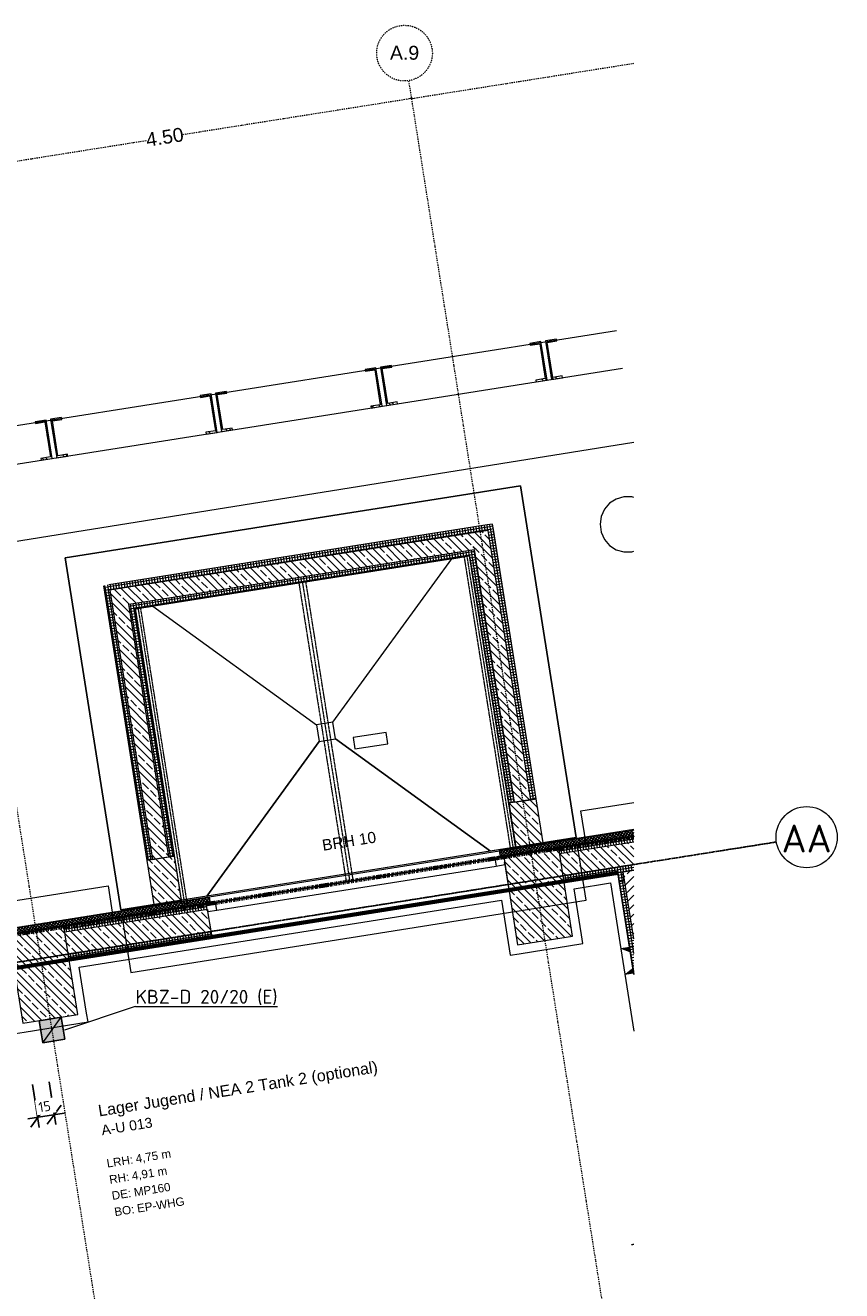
# Model space of a CAD drawing. Header units: millimetres. Extents: x 1523 to 74423, y -42059 to 10268.
# Tile 77 of 77: x 66847 to 74180, y -16602 to -5234. Entities that reach past the tile are written whole.
import ezdxf

# ---------------------------------------------------------------- set-up
doc = ezdxf.new("R2010")
doc.units = ezdxf.units.MM
for name, pattern in [('_Projekt 07 -  _  -  _  -  _  -', [7.5, 3.5, -2, 0, -2]), ('CAx_nichtHalbton', [20001.0584, 10000, -0.5292, 10000, -0.5292]), ('IMPORT-STRICHPUNKT _7_', [20, 10, -5, 0, -5]), ('IMPORT-VERDECKT _8_', [7.5, 5, -2.5]), ('Rasterlinie', [22.225, 12.7, -3.175, 3.175, -3.175]), ('Verdeckt 2x', [3.572, 2.3813, -1.1907])]:
    doc.linetypes.add(name, pattern=pattern)
for name, color, linetype, lineweight, true_color in [('10 A--Wand außen _ Verbau _Bohrpfahlwand_ _Aktuell_', 7, 'Continuous', 13, 0x656565), ('10 A--Wand außen _ Verbau _modelliert_ _aktuell_', 7, 'Continuous', 13, 0x656565), ('10 VSI--Wärmeschutz _veritkal_', 7, 'Continuous', 13, 0x656565), ('20 A--Bodenplatte', 7, 'Continuous', 13, 0x656565), ('30 A--Träger _ Dachkonstruktion _Gitterrost_', 7, 'IMPORT-VERDECKT _8_', 13, 0x656565), ('65 V--Straßenbegrenzungslinie', 7, 'Continuous', 13, 0x656565), ('90 A--Achsraster _1_50_', 7, 'IMPORT-STRICHPUNKT _7_', 13, 0x656565), ('AD', 1, 'Continuous', 13, 0xff0000), ('Neubau_10 A--Stütze', 7, 'Continuous', 13, 0x656565), ('Neubau_10 A--Wand außen _ Luft-_Lichtschacht', 7, 'Continuous', 13, 0x656565), ('Neubau_10 A--Wand außen _tragend_', 7, 'Continuous', 13, 0x656565), ('Neubau_10 A--Wand innen _tragend_', 7, 'Continuous', 13, 0x656565), ('Neubau_10 VSI--Wärmeschutz _veritkal_', 7, 'Continuous', 13, 0x656565), ('Neubau_20 A--Bodenplatte', 7, 'Continuous', 13, 0x656565), ('Neubau_20 A--Gründungsbelag', 7, 'Continuous', 13, 0x656565), ('Neubau_80 A--Raum', 7, 'Continuous', 13, 0x656565), ('Xref_706_5_--_ÜP_-1_000_16_Übersichtsplan UG_IFC 2025_01_13_dwg', 7, 'Continuous', 13, 0x767676), ('XX', 7, 'Continuous', 18, 0x804040)]:
    doc.layers.add(name, color=color, linetype=linetype, lineweight=lineweight, true_color=true_color)
for name, color, linetype, lineweight in [('AD_Detail', 7, 'Continuous', 13), ('Ax-50_BM-Bem', 7, 'Continuous', 9), ('Ax_BM-Bem', 7, 'Continuous', 9), ('GB_HLS-OBJ', 7, 'Continuous', 18), ('M-EQPM-___-IDEN', 7, 'Continuous', 9), ('S-GRID-____-IDEN', 7, 'Continuous', 9), ('S-GRID-____-OTLN', 7, 'Continuous', 9)]:
    doc.layers.add(name, color=color, linetype=linetype, lineweight=lineweight)
doc.styles.add('Arial', font='arial.ttf', dxfattribs={"height": 75})
doc.styles.add('Arial_2', font='arial.ttf', dxfattribs={"height": 125})
doc.styles.add('Arial_4', font='arial.ttf', dxfattribs={"height": 100})
doc.styles.add('Arial_B', font='txt', dxfattribs={"height": 103.174603})
doc.styles.add('Arial_B_1', font='txt', dxfattribs={"height": 90.277778})
doc.styles.add('ISOCPEUR', font='isocpeur.ttf', dxfattribs={"height": 125})
doc.styles.add('ISOCPEUR_1', font='isocpeur.ttf', dxfattribs={"height": 250})
doc.styles.add('ISOCPEUR_2', font='isocpeur.ttf', dxfattribs={"height": 90})
doc.dimstyles.new('KI_1_8_mm_Isocpeur__cm_m__Aufrundung_auf_5_mm_ELT_Gesamtbemaßung', dxfattribs={"dimscale": 304.8, "dimtxt": 89.638306, "dimasz": 0.492126, "dimexe": 0.295276, "dimexo": 0.0625, "dimgap": 0.049213, "dimtad": 1, "dimdec": 1, "dimlfac": 0.1, "dimrnd": 0.5, "dimdsep": 46, "dimtxsty": 'ISOCPEUR_2', "dimblk1": 'OBLIQUE', "dimblk2": 'OBLIQUE', "dimsah": 1, "dimcen": 0.09, "dimdle": 0.295276, "dimadec": 0, "dimazin": 0, "dimtfac": 1, "dimtdec": 4, "dimtix": 1, "dimtmove": 0, "dimatfit": 3, "dimfxl": 0.984252, "dimfxlon": 1, "dimtvp": 1, "dimtfill": 1, "dimtolj": 1, "dimtzin": 0, "dimlwd": 25, "dimlwe": 25, "dimarcsym": 2})
pattern_1 = [(275.336, (0, 0), (24.891662, 2.324905), []), (5.336, (0, 0), (-2.324905, 24.891662), [])]
pattern_2 = [(320.336, (0, 0), (12.765685, 15.396015), []), (50.336, (0, 0), (-15.396015, 12.765685), [])]
pattern_3 = [(221.336, (0, 0), (-99.07104, 112.6274), []), (221.336, (33.02, -37.54), (-99.07104, 112.6274), []), (221.336, (66.05, -75.08), (-99.07104, 112.6274), [75, -25])]
pattern_4 = [(221.336, (0, 0), (-49.53552, 56.3137), []), (221.336, (16.51, -18.77), (-49.53552, 56.3137), [])]
pattern_5 = [(5.336, (0, 0), (-2.324905, 24.891662), []), (95.336, (0, 0), (24.891662, 2.324905), [])]

# ---------------------------------------------------------------- blocks, each defined once
blk = doc.blocks.new('SuD_KBZ-D_RB Allgemein - SuD_KBZ-D_RB Allgemein-40250280-SuD_-1UG gesamt Plot  - Blatt 1')
at = {"layer": 'AD', "lineweight": 18, "true_color": 0xffa042, "transparency": 33554560}
blk.add_hatch(color=21, dxfattribs=at).paths.add_polyline_path([(-100, -100), (100, -100), (100, 100), (-100, 100), (-100, 76)])
at = {"layer": 'AD', "color": 7}
for p, q in [((-100, -100), (100, 100)), ((-100, -100), (-100, 100)), ((-100, 100), (100, 100)), ((100, 100), (100, -100)), ((100, -100), (-100, -100))]:
    blk.add_line(p, q, dxfattribs=at)
at = {"layer": 'AD_Detail'}
for p, q in [((100, 100), (-100, 100)), ((-100, 100), (-100, -100)), ((100, -100), (100, 100)), ((-100, -100), (100, -100))]:
    blk.add_line(p, q, dxfattribs=at)
blk = doc.blocks.new('Xref_706_5_--_ÜP_-1_000_11_Übersichtsplan UG_IFC 2024_09_30_dwg_Leere Fensteröffnung 27_2-41959967-SuD_-1UG gesamt Plot  - Blatt 1')
at = {"layer": '10 VSI--Wärmeschutz _veritkal_', "color": 9, "true_color": 0xcbcbcb, "flags": 128}
blk.add_lwpolyline([(1320, 60), (1320, 0), (-1320, 0), (-1320, 60)], close=True, dxfattribs=at)
blk = doc.blocks.new('Xref_706_5_--_ÜP_-1_000_11_Übersichtsplan UG_IFC 2024_09_30_dwg_ARROWHEAD_1-41960026-SuD_-1UG gesamt Plot  - Blatt 1')
at = {"layer": '90 A--Achsraster _1_50_', "color": 9, "linetype": 'Continuous', "true_color": 0xcbcbcb}
blk.add_line((0, 0), (-1000, 0), dxfattribs=at)
blk.add_circle((0, 0), 250, dxfattribs=at)
blk = doc.blocks.new('Xref_706_5_--_ÜP_-1_000_11_Übersichtsplan UG_IFC 2024_09_30_dwg_1-Flügelfenster 27-41959604-SuD_-1UG gesamt Plot  - Blatt 1')
at = {"layer": 'Neubau_10 A--Wand außen _tragend_', "color": 9, "true_color": 0xcbcbcb}
for p, q in [((-1270, 0), (1270, 0)), ((1270, -70), (-1270, -70))]:
    blk.add_line(p, q, dxfattribs=at)
at = {"layer": 'Neubau_10 A--Wand außen _tragend_', "color": 9, "true_color": 0xcbcbcb, "flags": 128}
blk.add_lwpolyline([(1350, 230), (-1350, 230), (-1350, 180), (-1350, 0), (-1350, -20), (-1350, 0), (-1270, 0), (-1270, -70), (-1350, -70), (1350, -70), (1270, -70), (1270, 0), (1350, 0), (1350, -20), (1350, 0), (1350, 180)], close=True, dxfattribs=at)
blk = doc.blocks.new('Xref_706_5_--_ÜP_-1_000_11_Übersichtsplan UG_IFC 2024_09_30_dwg_Standard-Rastermarker_7-41960560-SuD_-1UG gesamt Plot  - Blatt 1')
at = {"layer": '90 A--Achsraster _1_50_', "color": 9, "true_color": 0xcbcbcb}
blk.add_line((0, 0), (54355, 0), dxfattribs=at)
blk = doc.blocks.new('Xref_706_5_--_ÜP_-1_000_11_Übersichtsplan UG_IFC 2024_09_30_dwg_Standard-Rastermarker_12-V7-SuD_-1UG gesamt Plot  - Blatt 1')
at = {"layer": '90 A--Achsraster _1_50_', "color": 9, "true_color": 0xcbcbcb}
blk.add_line((0, 0), (28500, 0), dxfattribs=at)
blk = doc.blocks.new('Xref_706_5_--_ÜP_-1_000_11_Übersichtsplan UG_IFC 2024_09_30_dwg_Standard-Rastermarker_12-V8-SuD_-1UG gesamt Plot  - Blatt 1')
at = {"layer": '90 A--Achsraster _1_50_', "color": 9, "true_color": 0xcbcbcb}
blk.add_line((15581, 0), (28500, 0), dxfattribs=at)
blk.add_circle((28750, 0), 250, dxfattribs=at)
blk = doc.blocks.new('Xref_706_5_--_ÜP_-1_000_16_Übersichtsplan UG_IFC 2025_01_13_dwg-35469238-SuD_-1UG gesamt Plot  - Blatt 1')
at = {"layer": '10 A--Wand außen _ Verbau _modelliert_ _aktuell_', "true_color": 0xcbcbcb}
h = blk.add_hatch(dxfattribs=at)
h.set_pattern_fill('FP_20', color=9, style=0, pattern_type=2)
h.set_pattern_definition(pattern_4)
h.paths.add_polyline_path([(4773, -57146), (4764, -57046), (4748, -57048), (4756, -57133), (4439, -57163), (4431, -57077), (4415, -57079), (4425, -57178), (4755, -57148)])
h = blk.add_hatch(dxfattribs=at)
h.set_pattern_fill('FP_20', color=9, style=0, pattern_type=2)
h.set_pattern_definition(pattern_4)
h.paths.add_polyline_path([(4786, -57285), (4777, -57186), (4428, -57218), (4438, -57318), (4454, -57316), (4446, -57231), (4762, -57201), (4770, -57287)])
h = blk.add_hatch(dxfattribs=at)
h.set_pattern_fill('FP_20', color=9, style=0, pattern_type=2)
h.set_pattern_definition(pattern_4)
h.paths.add_polyline_path([(4913, -58639), (4903, -58540), (4887, -58541), (4895, -58627), (4579, -58656), (4571, -58571), (4555, -58572), (4564, -58672), (4894, -58641)])
h = blk.add_hatch(dxfattribs=at)
h.set_pattern_fill('FP_20', color=9, style=0, pattern_type=2)
h.set_pattern_definition(pattern_4)
h.paths.add_polyline_path([(4926, -58779), (4916, -58679), (4568, -58712), (4577, -58811), (4593, -58810), (4585, -58724), (4902, -58695), (4910, -58780)])
h = blk.add_hatch(dxfattribs=at)
h.set_pattern_fill('FP_20', color=9, style=0, pattern_type=2)
h.set_pattern_definition(pattern_4)
h.paths.add_polyline_path([(5052, -60133), (5043, -60033), (5027, -60035), (5035, -60120), (4718, -60150), (4710, -60064), (4694, -60066), (4704, -60165), (5034, -60135)])
h = blk.add_hatch(dxfattribs=at)
h.set_pattern_fill('FP_20', color=9, style=0, pattern_type=2)
h.set_pattern_definition(pattern_4)
h.paths.add_polyline_path([(5065, -60272), (5056, -60173), (4707, -60205), (4717, -60305), (4733, -60303), (4725, -60218), (5041, -60188), (5049, -60274)])
h = blk.add_hatch(dxfattribs=at)
h.set_pattern_fill('FP_20', color=9, style=0, pattern_type=2)
h.set_pattern_definition(pattern_4)
h.paths.add_polyline_path([(5192, -61626), (5182, -61527), (5166, -61528), (5174, -61614), (4858, -61643), (4850, -61558), (4834, -61559), (4843, -61659), (5173, -61628)])
h = blk.add_hatch(dxfattribs=at)
h.set_pattern_fill('FP_20', color=9, style=0, pattern_type=2)
h.set_pattern_definition(pattern_4)
h.paths.add_polyline_path([(5205, -61766), (5195, -61666), (4847, -61699), (4856, -61798), (4872, -61797), (4864, -61711), (5181, -61682), (5189, -61767)])
at = {"layer": '10 VSI--Wärmeschutz _veritkal_', "true_color": 0xcbcbcb}
h = blk.add_hatch(dxfattribs=at)
h.set_pattern_fill('FP_15', color=9, style=0, pattern_type=2)
h.set_pattern_definition(pattern_2)
h.paths.add_polyline_path([(9016, -57729), (8917, -56669), (8887, -56667), (8856, -56665), (8956, -57734)])
h = blk.add_hatch(dxfattribs=at)
h.set_pattern_fill('FP_15', color=9, style=0, pattern_type=2)
h.set_pattern_definition(pattern_2)
h.paths.add_polyline_path([(9030, -57878), (9016, -57729), (8956, -57734), (8970, -57884)])
h = blk.add_hatch(dxfattribs=at)
h.set_pattern_fill('FP_15', color=9, style=0, pattern_type=2)
h.set_pattern_definition(pattern_2)
h.paths.add_polyline_path([(9299, -60755), (9276, -60506), (9216, -60512), (9239, -60761), (9264, -60759)])
h = blk.add_hatch(dxfattribs=at)
h.set_pattern_fill('FP_15', color=9, style=0, pattern_type=2)
h.set_pattern_definition(pattern_2)
h.paths.add_polyline_path([(9891, -67094), (9446, -62329), (9386, -62334), (9831, -67099)])
h.paths.add_polyline_path([(9446, -62329), (9299, -60755), (9239, -60761), (9386, -62334), (9442, -62329)])
at = {"layer": 'Neubau_10 A--Stütze', "true_color": 0xcbcbcb}
h = blk.add_hatch(dxfattribs=at)
h.set_pattern_fill('FP_2', color=9, style=0, pattern_type=2)
h.set_pattern_definition(pattern_3)
h.paths.add_polyline_path([(9824, -57774), (9777, -57276), (8981, -57350), (9027, -57848), (9197, -57832)])
h = blk.add_hatch(dxfattribs=at)
h.set_pattern_fill('FP_2', color=9, style=0, pattern_type=2)
h.set_pattern_definition(pattern_3)
h.paths.add_polyline_path([(10242, -62254), (10196, -61756), (9399, -61831), (9446, -62329), (10200, -62258)])
at = {"layer": 'Neubau_10 A--Wand außen _ Luft-_Lichtschacht', "true_color": 0xcbcbcb}
h = blk.add_hatch(dxfattribs=at)
h.set_pattern_fill('FP_2', color=9, style=0, pattern_type=2)
h.set_pattern_definition(pattern_3)
h.paths.add_polyline_path([(8946, -57735), (8923, -57486), (8525, -57523), (8548, -57772), (8862, -57743)])
h = blk.add_hatch(dxfattribs=at)
h.set_pattern_fill('FP_3', color=9, style=0, pattern_type=2)
h.set_pattern_definition(pattern_5)
h.paths.add_polyline_path([(8529, -57573), (8525, -57523), (6085, -57751), (6090, -57801), (8522, -57574)])
h = blk.add_hatch(dxfattribs=at)
h.set_pattern_fill('FP_2', color=9, style=0, pattern_type=2)
h.set_pattern_definition(pattern_3)
h.paths.add_polyline_path([(8543, -57723), (8529, -57573), (6239, -57787), (6253, -57936), (8520, -57725)])
h = blk.add_hatch(dxfattribs=at)
h.set_pattern_fill('FP_3', color=9, style=0, pattern_type=2)
h.set_pattern_definition(pattern_5)
h.paths.add_polyline_path([(8548, -57772), (8543, -57723), (6303, -57932), (6308, -57982), (8540, -57773)])
h = blk.add_hatch(dxfattribs=at)
h.set_pattern_fill('FP_3', color=9, style=0, pattern_type=2)
h.set_pattern_definition(pattern_5)
h.paths.add_polyline_path([(6090, -57801), (6085, -57751), (6036, -57756), (6083, -57795)])
h = blk.add_hatch(dxfattribs=at)
h.set_pattern_fill('FP_3', color=9, style=0, pattern_type=2)
h.set_pattern_definition(pattern_5)
h.paths.add_polyline_path([(6090, -57801), (6036, -57756), (6040, -57806), (6082, -57802)])
h = blk.add_hatch(dxfattribs=at)
h.set_pattern_fill('FP_4', color=9, style=0, pattern_type=2)
h.set_pattern_definition(pattern_1)
h.paths.add_polyline_path([(6410, -61226), (6090, -57801), (6040, -57806), (6360, -61231), (6386, -61228)])
h = blk.add_hatch(dxfattribs=at)
h.set_pattern_fill('FP_2', color=9, style=0, pattern_type=2)
h.set_pattern_definition(pattern_3)
h.paths.add_polyline_path([(6253, -57936), (6239, -57787), (6090, -57801), (6243, -57928)])
h = blk.add_hatch(dxfattribs=at)
h.set_pattern_fill('FP_2', color=9, style=0, pattern_type=2)
h.set_pattern_definition(pattern_3)
h.paths.add_polyline_path([(6253, -57936), (6090, -57801), (6104, -57950), (6230, -57939)])
h = blk.add_hatch(dxfattribs=at)
h.set_pattern_fill('FP_2', color=9, style=0, pattern_type=2)
h.set_pattern_definition(pattern_3)
h.paths.add_polyline_path([(6545, -61063), (6253, -57936), (6104, -57950), (6396, -61077), (6538, -61064)])
h = blk.add_hatch(dxfattribs=at)
h.set_pattern_fill('FP_3', color=9, style=0, pattern_type=2)
h.set_pattern_definition(pattern_5)
h.paths.add_polyline_path([(6308, -57982), (6303, -57932), (6253, -57936), (6300, -57975)])
h = blk.add_hatch(dxfattribs=at)
h.set_pattern_fill('FP_3', color=9, style=0, pattern_type=2)
h.set_pattern_definition(pattern_5)
h.paths.add_polyline_path([(6308, -57982), (6253, -57936), (6258, -57986), (6300, -57982)])
h = blk.add_hatch(dxfattribs=at)
h.set_pattern_fill('FP_4', color=9, style=0, pattern_type=2)
h.set_pattern_definition(pattern_1)
h.paths.add_polyline_path([(6591, -61008), (6308, -57982), (6258, -57986), (6541, -61013), (6549, -61012)])
h = blk.add_hatch(dxfattribs=at)
h.set_pattern_fill('FP_3', color=9, style=0, pattern_type=2)
h.set_pattern_definition(pattern_5)
h.paths.add_polyline_path([(8835, -60849), (8831, -60799), (6591, -61008), (6595, -61058), (8828, -60850)])
h = blk.add_hatch(dxfattribs=at)
h.set_pattern_fill('FP_2', color=9, style=0, pattern_type=2)
h.set_pattern_definition(pattern_3)
h.paths.add_polyline_path([(9252, -61011), (9229, -60762), (8831, -60799), (8854, -61048), (9248, -61011)])
h = blk.add_hatch(dxfattribs=at)
h.set_pattern_fill('FP_2', color=9, style=0, pattern_type=2)
h.set_pattern_definition(pattern_3)
h.paths.add_polyline_path([(8849, -60998), (8835, -60849), (6545, -61063), (6559, -61212), (8826, -61000)])
h = blk.add_hatch(dxfattribs=at)
h.set_pattern_fill('FP_3', color=9, style=0, pattern_type=2)
h.set_pattern_definition(pattern_5)
h.paths.add_polyline_path([(8854, -61048), (8849, -60998), (6410, -61226), (6415, -61276), (8853, -61048)])
h = blk.add_hatch(dxfattribs=at)
h.set_pattern_fill('FP_3', color=9, style=0, pattern_type=2)
h.set_pattern_definition(pattern_5)
h.paths.add_polyline_path([(6591, -61008), (6541, -61013), (6545, -61063), (6584, -61016)])
h = blk.add_hatch(dxfattribs=at)
h.set_pattern_fill('FP_3', color=9, style=0, pattern_type=2)
h.set_pattern_definition(pattern_5)
h.paths.add_polyline_path([(6595, -61058), (6591, -61008), (6545, -61063), (6587, -61059)])
h = blk.add_hatch(dxfattribs=at)
h.set_pattern_fill('FP_2', color=9, style=0, pattern_type=2)
h.set_pattern_definition(pattern_3)
h.paths.add_polyline_path([(6545, -61063), (6396, -61077), (6410, -61226), (6537, -61073)])
h = blk.add_hatch(dxfattribs=at)
h.set_pattern_fill('FP_2', color=9, style=0, pattern_type=2)
h.set_pattern_definition(pattern_3)
h.paths.add_polyline_path([(6559, -61212), (6545, -61063), (6410, -61226), (6536, -61214)])
h = blk.add_hatch(dxfattribs=at)
h.set_pattern_fill('FP_3', color=9, style=0, pattern_type=2)
h.set_pattern_definition(pattern_5)
h.paths.add_polyline_path([(6410, -61226), (6360, -61231), (6365, -61281), (6404, -61234)])
h = blk.add_hatch(dxfattribs=at)
h.set_pattern_fill('FP_3', color=9, style=0, pattern_type=2)
h.set_pattern_definition(pattern_5)
h.paths.add_polyline_path([(6415, -61276), (6410, -61226), (6365, -61281), (6407, -61277)])
at = {"layer": 'Neubau_10 A--Wand außen _tragend_', "true_color": 0xcbcbcb}
h = blk.add_hatch(dxfattribs=at)
h.set_pattern_fill('FP_4', color=9, style=0, pattern_type=2)
h.set_pattern_definition(pattern_1)
h.paths.add_polyline_path([(9030, -57346), (8968, -56672), (8966, -56672), (8917, -56669), (8981, -57350), (8992, -57349)])
h = blk.add_hatch(dxfattribs=at)
h.set_pattern_fill('FP_2', color=9, style=0, pattern_type=2)
h.set_pattern_definition(pattern_3)
h.paths.add_polyline_path([(9230, -57327), (9170, -56685), (9121, -56682), (8968, -56672), (9030, -57346), (9230, -57327)])
h = blk.add_hatch(dxfattribs=at)
h.set_pattern_fill('FP_4', color=9, style=0, pattern_type=2)
h.set_pattern_definition(pattern_1)
h.paths.add_polyline_path([(9279, -57322), (9220, -56689), (9170, -56685), (9230, -57327), (9273, -57323)])
h = blk.add_hatch(dxfattribs=at)
h.set_pattern_fill('FP_4', color=9, style=0, pattern_type=2)
h.set_pattern_definition(pattern_1)
h.paths.add_polyline_path([(9449, -61826), (9328, -60532), (9278, -60536), (9399, -61831)])
h = blk.add_hatch(dxfattribs=at)
h.set_pattern_fill('FP_2', color=9, style=0, pattern_type=2)
h.set_pattern_definition(pattern_3)
h.paths.add_polyline_path([(9648, -61807), (9527, -60513), (9328, -60532), (9449, -61826), (9452, -61826)])
h = blk.add_hatch(dxfattribs=at)
h.set_pattern_fill('FP_4', color=9, style=0, pattern_type=2)
h.set_pattern_definition(pattern_1)
h.paths.add_polyline_path([(9698, -61803), (9577, -60508), (9527, -60513), (9648, -61807)])
at = {"layer": 'Neubau_10 A--Wand innen _tragend_', "true_color": 0xcbcbcb}
h = blk.add_hatch(dxfattribs=at)
h.set_pattern_fill('FP_5', color=9, style=0, pattern_type=2)
h.set_pattern_definition([(131.336, (0, 0), (90.10192, 79.25683), []), (131.336, (-45.05, -39.63), (90.10192, 79.25683), [90, -30])])
h.paths.add_polyline_path([(9836, -56728), (9220, -56689), (9229, -56785), (9836, -56728)])
h = blk.add_hatch(dxfattribs=at)
h.set_pattern_fill('FP_10', color=9, style=0, pattern_type=2)
h.set_pattern_definition([(185.336, (0, 0), (-2.324905, 24.891662), []), (275.336, (0, 0), (24.891662, 2.324905), [])])
edge = h.paths.add_edge_path()
edge.add_line((10064, -56743), (9836, -56728))
edge.add_line((9836, -56728), (9229, -56785))
edge.add_line((9229, -56785), (9234, -56834))
edge.add_line((9234, -56834), (10155, -56748))
edge.add_line((10155, -56748), (10155, -56748))
at = {"layer": 'Neubau_10 A--Wand innen _tragend_', "true_color": 0xededed}
for points in [[(9956, -56767), (9911, -56771), (9918, -56851), (9928, -56829)], [(10147, -56829), (10140, -56750), (10095, -56754)]]:
    blk.add_hatch(color=7, dxfattribs=at).paths.add_polyline_path(points)
at = {"color": 7, "lineweight": 13, "true_color": 0xefefef, "flags": 128}
blk.add_lwpolyline([(5878, -56475), (5872, -56493), (5867, -56564), (5883, -56634), (5917, -56696), (5968, -56746), (6031, -56779), (6100, -56794), (6171, -56788), (6238, -56763), (6294, -56720), (6337, -56663), (6361, -56596), (6366, -56525), (6361, -56505)], dxfattribs=at)
blk.add_lwpolyline([(7973, -59121), (7946, -58821), (7843, -58831), (7870, -59130)], close=True, dxfattribs=at)
at = {"layer": '10 A--Wand außen _ Verbau _Bohrpfahlwand_ _Aktuell_', "color": 9, "true_color": 0xcbcbcb}
blk.add_line((4375, -56535), (5856, -72392), dxfattribs=at)
at = {"layer": '10 A--Wand außen _ Verbau _Bohrpfahlwand_ _Aktuell_', "color": 9, "true_color": 0xcbcbcb, "flags": 128}
blk.add_lwpolyline([(9260, -74021), (6186, -72272), (4713, -56503)], dxfattribs=at)
at = {"layer": '10 A--Wand außen _ Verbau _modelliert_ _aktuell_', "color": 9, "true_color": 0xcbcbcb, "flags": 128}
for points in [[(4773, -57146), (4764, -57046), (4748, -57048), (4756, -57133), (4439, -57163), (4431, -57077), (4415, -57079), (4425, -57178)], [(4777, -57186), (4428, -57218), (4438, -57318), (4454, -57316), (4446, -57231), (4762, -57201), (4770, -57287), (4786, -57285)], [(4913, -58639), (4903, -58540), (4887, -58541), (4895, -58627), (4579, -58656), (4571, -58571), (4555, -58572), (4564, -58672)], [(4916, -58679), (4568, -58712), (4577, -58811), (4593, -58810), (4585, -58724), (4902, -58695), (4910, -58780), (4926, -58779)], [(5052, -60133), (5043, -60033), (5027, -60035), (5035, -60120), (4718, -60150), (4710, -60064), (4694, -60066), (4704, -60165)], [(5056, -60173), (4707, -60205), (4717, -60305), (4733, -60303), (4725, -60218), (5041, -60188), (5049, -60274), (5065, -60272)], [(5192, -61626), (5182, -61527), (5166, -61528), (5174, -61614), (4858, -61643), (4850, -61558), (4834, -61559), (4843, -61659)], [(5195, -61666), (4847, -61699), (4856, -61798), (4872, -61797), (4864, -61711), (5181, -61682), (5189, -61767), (5205, -61766)]]:
    blk.add_lwpolyline(points, close=True, dxfattribs=at)
at = {"layer": '10 VSI--Wärmeschutz _veritkal_', "color": 9, "true_color": 0xcbcbcb}
blk.add_line((8981, -57350), (8917, -56669), dxfattribs=at)
at = {"layer": '10 VSI--Wärmeschutz _veritkal_', "color": 9, "true_color": 0xcbcbcb, "flags": 128}
for points in [[(8856, -56665), (8956, -57734), (8970, -57884), (9030, -57878), (9027, -57848)], [(9446, -62329), (9891, -67094), (9909, -67293), (9850, -67299), (9831, -67099), (9239, -60761), (9216, -60512), (9276, -60506), (9299, -60755), (9399, -61831)]]:
    blk.add_lwpolyline(points, dxfattribs=at)
at = {"layer": '20 A--Bodenplatte', "color": 9, "true_color": 0xcbcbcb, "flags": 128}
for points in [[(8965, -57181), (9350, -61303), (9848, -61257), (9463, -57134)], [(8895, -57187), (5709, -57485), (6094, -61607), (9280, -61310), (9229, -60762), (6591, -61008), (6308, -57982), (8946, -57735)]]:
    blk.add_lwpolyline(points, close=True, dxfattribs=at)
at = {"layer": '30 A--Träger _ Dachkonstruktion _Gitterrost_', "color": 9, "true_color": 0xcbcbcb}
for p, q in [((6310, -58006), (9018, -57753)), ((6449, -59495), (9157, -59242)), ((6588, -60983), (9297, -60733))]:
    blk.add_line(p, q, dxfattribs=at)
at = {"layer": '30 A--Träger _ Dachkonstruktion _Gitterrost_', "color": 9, "true_color": 0xcbcbcb, "flags": 128}
for points in [[(9016, -57729), (6308, -57982), (6312, -58031), (9021, -57778)], [(9154, -59210), (6446, -59463), (6452, -59527), (9160, -59274)], [(9294, -60708), (6586, -60959), (6591, -61008), (9299, -60757)]]:
    blk.add_lwpolyline(points, close=True, dxfattribs=at)
at = {"layer": '65 V--Straßenbegrenzungslinie', "color": 9, "true_color": 0xcbcbcb, "flags": 128}
blk.add_lwpolyline([(5386, -56443), (10233, -107236), (20708, -106136), (31929, -107063)], dxfattribs=at)
at = {"layer": '90 A--Achsraster _1_50_', "color": 161, "true_color": 0xaaaaff}
for p, q in [((2172, -58213), (1986, -56225)), ((2177, -58261), (2368, -60309)), ((2591, -62694), (2398, -60636))]:
    blk.add_line(p, q, dxfattribs=at)
at = {"layer": 'Neubau_10 A--Stütze', "color": 9, "true_color": 0xcbcbcb, "flags": 128}
for points in [[(9824, -57774), (9777, -57276), (8981, -57350), (9027, -57848)], [(10242, -62254), (10196, -61756), (9399, -61831), (9446, -62329)]]:
    blk.add_lwpolyline(points, close=True, dxfattribs=at)
at = {"layer": 'Neubau_10 A--Wand außen _ Luft-_Lichtschacht', "color": 9, "true_color": 0xcbcbcb, "flags": 128}
for points in [[(8529, -57573), (6090, -57801), (6410, -61226), (8849, -60998), (8835, -60849), (8831, -60799), (6591, -61008), (6308, -57982), (8548, -57772), (8946, -57735), (8923, -57486), (8525, -57523), (8548, -57772)], [(8835, -60849), (6545, -61063), (6253, -57936), (8543, -57723), (8529, -57573), (8525, -57523), (6036, -57756), (6040, -57806), (6360, -61231)], [(6365, -61281), (8854, -61048), (9252, -61011), (9229, -60762), (8831, -60799), (8854, -61048)]]:
    blk.add_lwpolyline(points, dxfattribs=at)
at = {"layer": 'Neubau_10 A--Wand außen _tragend_', "color": 9, "true_color": 0xcbcbcb}
for p, q in [((8917, -56669), (8981, -57350)), ((8968, -56672), (9030, -57346)), ((9170, -56685), (9230, -57327)), ((9279, -57322), (9220, -56689)), ((9077, -57843), (9326, -57820)), ((9278, -60536), (9399, -61831)), ((9527, -60513), (9648, -61807))]:
    blk.add_line(p, q, dxfattribs=at)
at = {"layer": 'Neubau_10 A--Wand außen _tragend_', "color": 9, "true_color": 0xcbcbcb, "flags": 128}
blk.add_lwpolyline([(9698, -61803), (9577, -60508), (9328, -60532), (9449, -61826)], dxfattribs=at)
at = {"layer": 'Neubau_10 A--Wand innen _tragend_', "color": 9, "true_color": 0xcbcbcb}
for p, q in [((9220, -56689), (9234, -56834)), ((9836, -56728), (9229, -56785)), ((9234, -56834), (10155, -56748))]:
    blk.add_line(p, q, dxfattribs=at)
at = {"layer": 'Neubau_10 A--Wand innen _tragend_', "color": 9, "true_color": 0xcbcbcb, "flags": 128}
for points in [[(9907, -56733), (9911, -56771), (9918, -56851)], [(10147, -56829), (10140, -56750), (10140, -56747)]]:
    blk.add_lwpolyline(points, dxfattribs=at)
at = {"layer": 'Neubau_10 VSI--Wärmeschutz _veritkal_', "color": 9, "true_color": 0xcbcbcb}
blk.add_line((9234, -56834), (9241, -56914), dxfattribs=at)
at = {"layer": 'Neubau_10 VSI--Wärmeschutz _veritkal_', "color": 9, "true_color": 0xcbcbcb, "flags": 128}
for points in [[(10155, -56748), (9313, -56827), (9309, -56782), (9230, -56789), (9279, -57322)], [(9744, -62301), (10540, -70814), (10619, -70806), (9832, -62373), (10329, -62326), (10322, -62247), (10268, -61669), (10188, -61677), (9770, -61716), (9413, -57892), (9911, -57846), (9903, -57766), (9849, -57189), (9770, -57196), (9352, -57235), (9321, -56907), (9918, -56851), (10147, -56829), (10665, -56781)], [(9698, -61803), (9326, -57820), (9333, -57900)]]:
    blk.add_lwpolyline(points, dxfattribs=at)
at = {"layer": 'Neubau_20 A--Bodenplatte', "color": 9, "true_color": 0xcbcbcb, "flags": 128}
blk.add_lwpolyline([(9462, -65728), (9059, -61411), (9357, -61383), (8957, -57101), (8659, -57129), (8614, -56650)], dxfattribs=at)
blk.add_lwpolyline([(6094, -61607), (5709, -57485), (8895, -57187), (9280, -61310)], close=True, dxfattribs=at)
at = {"layer": 'Neubau_20 A--Gründungsbelag', "color": 9, "true_color": 0xcbcbcb}
blk.add_line((7722, -59301), (7736, -59450), dxfattribs=at)
at = {"layer": 'Neubau_20 A--Gründungsbelag', "color": 9, "true_color": 0xcbcbcb, "flags": 128}
for points in [[(10155, -56748), (9234, -56834), (10540, -70814)], [(6323, -58141), (6308, -57982), (8946, -57735), (8968, -57964), (9208, -60533), (9229, -60762), (6591, -61008), (6576, -60849), (7736, -59450), (7885, -59436), (7871, -59287), (7722, -59301), (7736, -59450), (7885, -59436), (9208, -60533), (7885, -59436), (7871, -59287), (8968, -57964), (7871, -59287), (7722, -59301), (6323, -58141), (6576, -60849)]]:
    blk.add_lwpolyline(points, dxfattribs=at)
for name, p, rotation in [('Xref_706_5_--_ÜP_-1_000_11_Übersichtsplan UG_IFC 2024_09_30_dwg_Standard-Rastermarker_7-41960560-SuD_-1UG gesamt Plot  - Blatt 1', (14225, -110805), 95.33628353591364), ('Xref_706_5_--_ÜP_-1_000_11_Übersichtsplan UG_IFC 2024_09_30_dwg_Standard-Rastermarker_12-V8-SuD_-1UG gesamt Plot  - Blatt 1', (30389, -55602), 185.3362835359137), ('Xref_706_5_--_ÜP_-1_000_11_Übersichtsplan UG_IFC 2024_09_30_dwg_Leere Fensteröffnung 27_2-41959967-SuD_-1UG gesamt Plot  - Blatt 1', (9093, -59198), 275.3362782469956), ('Xref_706_5_--_ÜP_-1_000_11_Übersichtsplan UG_IFC 2024_09_30_dwg_Standard-Rastermarker_12-V7-SuD_-1UG gesamt Plot  - Blatt 1', (30807, -60082), 185.3362835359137)]:
    blk.add_blockref(name, p, dxfattribs=dict(rotation=rotation))
at = {"extrusion": (0, 0, -1), "zscale": -0.9999999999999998, "rotation": 84.66371646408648}
blk.add_blockref('Xref_706_5_--_ÜP_-1_000_11_Übersichtsplan UG_IFC 2024_09_30_dwg_1-Flügelfenster 27-41959604-SuD_-1UG gesamt Plot  - Blatt 1', (-9222, -59186), dxfattribs=at)
at = {"xscale": 0.02375, "yscale": 0.02375, "zscale": 0.02375}
for rotation in [275.3362835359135, 95.33628353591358]:
    blk.add_blockref('Xref_706_5_--_ÜP_-1_000_11_Übersichtsplan UG_IFC 2024_09_30_dwg_ARROWHEAD_1-41960026-SuD_-1UG gesamt Plot  - Blatt 1', (2174, -58237), dxfattribs=dict(at, rotation=rotation))
at = {"layer": '90 A--Achsraster _1_50_', "insert": (1698, -58271), "char_height": 125, "width": 313.73, "attachment_point": 2, "rotation": 86.3363, "line_spacing_factor": 0.941778, "style": 'Arial_2'}
blk.add_mtext('A.9', dxfattribs=at)
at = {"layer": '90 A--Achsraster _1_50_', "color": 5, "true_color": 0x0000ff, "insert": (2316, -60479), "char_height": 125, "width": 407.08, "attachment_point": 2, "rotation": 95.3363, "line_spacing_factor": 0.941778, "style": 'Arial_2'}
blk.add_mtext('4.50', dxfattribs=at)
at = {"layer": 'Neubau_10 A--Wand außen _tragend_', "insert": (8769, -59473), "char_height": 100, "width": 583.97, "attachment_point": 1, "rotation": 95.3363, "line_spacing_factor": 0.941778, "style": 'Arial_4'}
blk.add_mtext('BRH 10', dxfattribs=at)
at = {"layer": 'Neubau_80 A--Raum', "attachment_point": 1, "rotation": 95.3363, "line_spacing_factor": 0.941778}
for s, insert, char_height, width, style in [('Lager Jugend / NEA 2 Tank 2 (optional)', (11019, -61633), 103.17, 3120.64, 'Arial_B'), ('4,75 m', (11485, -61324), 75, 382.89, 'Arial'), ('MP160', (11785, -61359), 75, 396.67, 'Arial'), ('EP-WHG', (11931, -61340), 75, 513.28, 'Arial'), ('4,91 m', (11637, -61368), 75, 382.89, 'Arial'), ('A-U 013', (11202, -61615), 90.3, 543.11, 'Arial_B_1'), ('LRH:', (11510, -61586), 75, 284.65, 'Arial'), ('BO:', (11950, -61545), 75, 215.78, 'Arial'), ('RH:', (11657, -61572), 75, 214.86, 'Arial'), ('DE:', (11803, -61559), 75, 208.43, 'Arial')]:
    blk.add_mtext(s, dxfattribs=dict(at, insert=insert, char_height=char_height, width=width, style=style))
blk = doc.blocks.new('Raster - Rasterbeschriftung-19777754-SuD_-1UG gesamt Plot  - Blatt 1')
at = {"layer": 'S-GRID-____-IDEN'}
blk.add_circle((0, 0), 5.5, dxfattribs=at)
blk = doc.blocks.new('DIMBLOCK20-SuD_-1UG gesamt Plot  - Blatt 1')
at = {"layer": 'Ax-50_BM-Bem', "lineweight": 25}
for p, q in [((66912, -14749), (66973, -15134)), ((66959, -15045), (66912, -14749)), ((67060, -14725), (67121, -15110)), ((67107, -15021), (67060, -14725)), ((66959, -15045), (67021, -14959)), ((67107, -15021), (67169, -14936)), ((66870, -15059), (67196, -15007)), ((66959, -15045), (66896, -15131)), ((67107, -15021), (67044, -15107))]:
    blk.add_line(p, q, dxfattribs=at)
at = {"layer": 'Ax-50_BM-Bem', "color": 0, "lineweight": 25, "insert": (66959, -14911), "char_height": 90, "width": 129.08, "attachment_point": 1, "rotation": 9, "line_spacing_factor": 1.149209, "style": 'ISOCPEUR_2', "bg_fill": 3, "box_fill_scale": 1.25, "bg_fill_color": 256, "bg_fill_true_color": 13158600, "bg_fill_transparency": 0}
blk.add_mtext('15', dxfattribs=at)
blk = doc.blocks.new('_Oblique')
at = {"color": 0, "linetype": 'ByBlock', "lineweight": -2}
blk.add_line((-0.5, -0.5), (0.5, 0.5), dxfattribs=at)

msp = doc.modelspace()

# ---------------------------------------------------------------- linework, layer by layer
at = {"layer": 'M-EQPM-___-IDEN'}
msp.add_line((67202.698, -14259.034), (67836.892, -14045.461), dxfattribs=at)
at = {"layer": 'S-GRID-____-OTLN', "linetype": 'Rasterlinie', "lineweight": 25}
msp.add_line((73593.534, -12570.439), (16852.967, -21557.262), dxfattribs=at)
at = {"layer": 'XX', "color": 5, "linetype": '_Projekt 07 -  _  -  _  -  _  -', "lineweight": 70, "true_color": 0x0000ff}
msp.add_line((72313.612, -12520.679), (37760.375, -17993.374), dxfattribs=at)
at = {"layer": 'XX', "color": 7, "linetype": 'CAx_nichtHalbton', "lineweight": 70, "true_color": 0xffffff}
msp.add_line((72168.885, -12846.705), (58454.832, -15018.797), dxfattribs=at)
at = {"layer": 'XX', "color": 9, "linetype": 'Verdeckt 2x', "true_color": 0xc0c0c0}
msp.add_line((72313.612, -16186.142), (72290.043, -16189.875), dxfattribs=at)

# ---------------------------------------------------------------- block references
at = {"layer": 'GB_HLS-OBJ', "rotation": 8.999999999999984}
msp.add_blockref('SuD_KBZ-D_RB Allgemein - SuD_KBZ-D_RB Allgemein-40250280-SuD_-1UG gesamt Plot  - Blatt 1', (67087.259, -14259.034), dxfattribs=at)
at = {"layer": 'S-GRID-____-IDEN', "xscale": 49.99999999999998, "yscale": 49.99999999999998, "zscale": 49.99999999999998, "rotation": 98.99999999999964}
msp.add_blockref('Raster - Rasterbeschriftung-19777754-SuD_-1UG gesamt Plot  - Blatt 1', (73865.148, -12527.42), dxfattribs=at)
at = {"layer": 'Xref_706_5_--_ÜP_-1_000_16_Übersichtsplan UG_IFC 2025_01_13_dwg', "color": 9, "true_color": 0xcbcbcb, "rotation": 273.663716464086}
msp.add_blockref('Xref_706_5_--_ÜP_-1_000_16_Übersichtsplan UG_IFC 2025_01_13_dwg-35469238-SuD_-1UG gesamt Plot  - Blatt 1', (128297.139, 0), dxfattribs=at)

# ---------------------------------------------------------------- texts
at = {"layer": 'M-EQPM-___-IDEN', "color": 30, "true_color": 0xff8000, "insert": (67836.892, -13898.71), "char_height": 125, "width": 1543.24844, "attachment_point": 1, "style": 'ISOCPEUR'}
msp.add_mtext('\\LKBZ-D 20/20 (E)', dxfattribs=at)
at = {"layer": 'S-GRID-____-IDEN', "insert": (73639.931, -12414.56), "char_height": 250, "width": 545.1475, "attachment_point": 1, "style": 'ISOCPEUR_1'}
msp.add_mtext('AA', dxfattribs=at)

# ---------------------------------------------------------------- next in the draw order: dimensions: what is measured, and where the dimension line sits
at = {"layer": 'Ax_BM-Bem', "lineweight": 25}
dim = msp.add_linear_dim(base=(67106.769, -15021.464), p1=(66911.686, -14748.622), p2=(67059.839, -14725.157), angle=9, dimstyle='KI_1_8_mm_Isocpeur__cm_m__Aufrundung_auf_5_mm_ELT_Gesamtbemaßung', override={"dimpost": '<>', "dimfxl": 150}, dxfattribs=at)
dim.commit()
dim.dimension.update_dxf_attribs({"geometry": 'DIMBLOCK20-SuD_-1UG gesamt Plot  - Blatt 1', "text_midpoint": (67023.306, -14973.935)})

doc.saveas('drawing.dxf')
